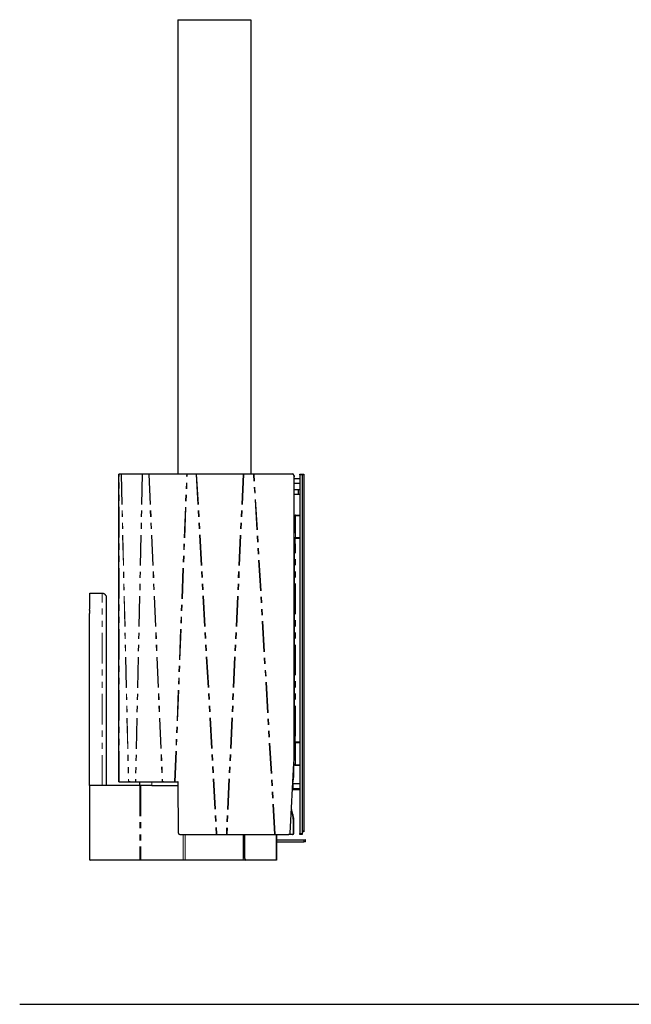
# Model space of a CAD drawing. Header units: millimetres. Extents: x 53 to 362, y 12 to 282.
# Tile 1 of 3: x 53 to 181, y 12 to 217. Entities that reach past the tile are written whole.
import ezdxf

# ---------------------------------------------------------------- set-up
doc = ezdxf.new("R2010")
doc.units = ezdxf.units.MM
doc.linetypes.add('PHANTOM', pattern=[12.7, 6.35, -1.27, 1.27, -1.27, 1.27, -1.27])
doc.layers.add('FORMAT', color=7, linetype='Continuous')

msp = doc.modelspace()

# ---------------------------------------------------------------- linework, layer by layer
at = {"color": 7, "linetype": 'Continuous', "lineweight": 25}
for p, q in [((86.21, 216.63), (86.21, 122.13)), ((86.21, 216.63), (101.41, 216.63)), ((101.41, 216.63), (101.41, 122.13)), ((74.26, 122.13), (73.96, 122.13)), ((73.96, 58.13), (73.96, 122.13)), ((74.43, 122.13), (73.98, 122.13)), ((74.27, 122.13), (73.98, 122.13)), ((74.47, 122.13), (74.27, 122.13)), ((78.82, 122.13), (74.47, 122.13)), ((79.09, 122.13), (78.82, 122.13)), ((80.16, 122.13), (78.89, 122.13)), ((79.13, 122.13), (78.89, 122.13)), ((80.24, 122.13), (79.13, 122.13)), ((88.06, 122.13), (80.26, 122.13)), ((88.26, 122.13), (88.09, 122.13)), ((90, 122.13), (88.18, 122.13)), ((88.3, 122.13), (88.18, 122.13)), ((90.08, 122.13), (88.3, 122.13)), ((99.81, 122.13), (90.13, 122.13)), ((99.9, 122.13), (99.87, 122.13)), ((99.94, 122.13), (99.95, 122.13)), ((101.96, 122.13), (99.94, 122.13)), ((101.97, 122.13), (99.95, 122.13)), ((101.96, 122.13), (101.97, 122.13)), ((102.03, 122.13), (101.99, 122.13)), ((110.07, 122.13), (102.1, 122.13)), ((110.36, 121.83), (110.36, 62.27)), ((110.36, 121.83), (110.41, 121.83)), ((110.41, 121.53), (110.36, 121.53)), ((110.36, 121.23), (111.61, 121.23)), ((110.41, 121.83), (110.41, 121.53)), ((111.61, 122.13), (112.11, 122.13)), ((111.61, 121.93), (111.61, 122.13)), ((111.61, 121.93), (111.61, 47.33)), ((112.11, 121.93), (112.11, 122.13)), ((112.11, 122.13), (112.41, 122.13)), ((112.11, 121.93), (112.11, 47.93)), ((112.11, 121.93), (112.11, 47.33)), ((112.41, 122.13), (112.41, 121.93)), ((112.41, 121.93), (112.41, 47.93)), ((110.36, 120.23), (111.61, 120.23)), ((110.36, 118.93), (111.31, 118.93)), ((111.31, 117.93), (111.31, 118.93)), ((111.31, 118.93), (111.61, 118.93)), ((110.36, 117.93), (111.31, 117.93)), ((111.31, 117.93), (111.61, 117.93)), ((110.36, 113.54), (110.41, 113.54)), ((110.41, 113.54), (110.41, 112.6)), ((110.71, 113.58), (110.71, 113.5)), ((110.71, 113.58), (111.61, 113.58)), ((110.71, 113.5), (111.61, 113.5)), ((110.41, 112.6), (110.41, 109.8)), ((110.36, 109.8), (110.41, 109.8)), ((110.36, 108.86), (110.41, 108.86)), ((110.41, 108.86), (110.41, 109.8)), ((110.41, 108.86), (110.41, 107.52)), ((110.41, 108.68), (110.56, 108.68)), ((110.56, 108.72), (110.56, 107.58)), ((111.61, 108.72), (110.56, 108.72)), ((110.71, 108.93), (111.61, 108.93)), ((110.71, 108.83), (111.61, 108.83)), ((110.36, 107.52), (110.41, 107.52)), ((110.41, 107.58), (110.56, 107.58)), ((110.41, 107.52), (110.41, 67.64)), ((110.56, 107.58), (110.71, 107.58)), ((67.91, 94.54), (67.91, 97.33)), ((67.91, 97.33), (70.51, 97.33)), ((71.31, 96.53), (71.31, 57.33)), ((67.81, 57.33), (67.81, 93.13)), ((110.41, 67.64), (110.36, 67.64)), ((110.41, 66.3), (110.41, 67.64)), ((110.36, 66.3), (110.41, 66.3)), ((110.56, 67.58), (110.41, 67.58)), ((110.41, 66.48), (110.56, 66.48)), ((110.41, 66.3), (110.41, 65.36)), ((110.56, 67.58), (110.56, 66.44)), ((110.71, 67.58), (110.56, 67.58)), ((110.56, 66.44), (111.61, 66.44)), ((111.61, 66.34), (110.71, 66.34)), ((111.61, 66.23), (110.71, 66.23)), ((110.36, 65.36), (110.41, 65.36)), ((110.41, 65.36), (110.41, 62.56)), ((109.6, 47.42), (110.35, 62)), ((110.35, 61.6), (110.33, 61.6)), ((110.35, 61.43), (110.33, 61.48)), ((110.35, 61.9), (110.35, 61.6)), ((110.35, 61.62), (110.41, 61.62)), ((110.36, 60.07), (110.36, 61.47)), ((110.41, 61.62), (110.41, 62.56)), ((110.71, 61.66), (111.61, 61.66)), ((110.71, 61.58), (110.71, 61.66)), ((110.71, 61.58), (111.61, 61.58)), ((110.28, 60.07), (110.28, 60.68)), ((110.32, 61.42), (110.35, 61.43)), ((73.98, 58.13), (75.95, 58.13)), ((76, 58.13), (77.39, 58.13)), ((76.27, 58.13), (76, 58.13)), ((76, 58.13), (76.27, 58.13)), ((76.27, 58.13), (77.38, 58.13)), ((77.46, 58.13), (82.97, 58.13)), ((78.31, 57.33), (78.31, 58.13)), ((83.05, 58.13), (83.24, 58.13)), ((83.06, 58.13), (85.55, 58.13)), ((83.25, 58.13), (83.06, 58.13)), ((83.25, 58.13), (85.57, 58.13)), ((85.67, 58.13), (86.21, 58.13)), ((86.36, 47.43), (86.3, 58.03)), ((110.13, 57.73), (110.21, 57.73)), ((110.21, 57.73), (111.61, 57.73)), ((78.29, 57.33), (67.81, 57.33)), ((67.81, 57.33), (67.81, 42.03)), ((70.51, 57.33), (67.81, 57.33)), ((78.49, 57.33), (78.29, 57.33)), ((80.7, 57.33), (78.49, 57.33)), ((80.81, 57.33), (80.7, 57.33)), ((80.81, 57.33), (86.3, 57.33)), ((110.07, 56.53), (111.31, 56.53)), ((110.08, 56.73), (110.21, 56.73)), ((110.21, 56.73), (111.61, 56.73)), ((111.31, 56.53), (111.31, 56.73)), ((111.31, 56.53), (111.61, 56.53)), ((110.19, 51.14), (110.12, 51.14)), ((110.28, 47.43), (110.28, 49.83)), ((110.36, 47.43), (110.36, 49.83)), ((86.63, 47.13), (94.23, 47.13)), ((94.4, 47.13), (94.31, 47.13)), ((94.36, 47.13), (96.31, 47.13)), ((94.42, 47.13), (94.36, 47.13)), ((94.42, 47.13), (96.37, 47.13)), ((96.37, 47.13), (96.31, 47.13)), ((96.45, 47.13), (106.36, 47.13)), ((100.12, 42.13), (100.12, 47.13)), ((100.19, 42.13), (100.19, 47.13)), ((106.42, 47.13), (106.49, 47.13)), ((106.42, 47.13), (109.24, 47.13)), ((106.49, 47.13), (109.31, 47.13)), ((106.77, 47.13), (106.77, 41.83)), ((109.24, 47.13), (109.32, 47.13)), ((109.24, 47.13), (109.24, 47.13)), ((109.99, 47.13), (109.24, 47.13)), ((110, 47.13), (110.08, 47.13)), ((111.61, 47.13), (111.61, 47.33)), ((112.11, 47.13), (111.61, 47.13)), ((112.41, 47.73), (112.11, 47.73)), ((112.11, 47.33), (112.11, 47.13)), ((112.41, 47.93), (112.41, 47.73)), ((106.77, 46.01), (112.43, 46.01)), ((106.77, 45.61), (112.43, 45.61)), ((112.43, 46.01), (112.73, 46.01)), ((112.73, 45.61), (112.43, 45.61)), ((112.79, 46.01), (112.73, 46.01)), ((112.79, 45.61), (112.73, 45.61)), ((112.79, 45.61), (112.79, 46.01)), ((78.29, 41.83), (68.01, 41.83)), ((78.49, 41.83), (78.29, 41.83)), ((87.31, 41.83), (78.49, 41.83)), ((87.71, 41.83), (87.31, 41.83)), ((99.8, 41.83), (87.71, 41.83)), ((100.33, 41.83), (99.8, 41.83)), ((100.4, 41.83), (100.33, 41.83)), ((106.68, 41.83), (100.4, 41.83)), ((106.77, 41.83), (106.68, 41.83))]:
    msp.add_line(p, q, dxfattribs=at)
at = {"color": 8, "linetype": 'PHANTOM', "lineweight": 18}
for p, q in [((73.98, 58.13), (73.98, 122.13)), ((74.43, 122.13), (75.95, 58.13)), ((74.47, 122.13), (76, 58.13)), ((78.82, 122.13), (77.39, 58.13)), ((78.89, 122.13), (77.46, 58.13)), ((80.16, 122.13), (82.97, 58.13)), ((80.26, 122.13), (83.06, 58.13)), ((85.55, 58.13), (88.06, 122.13)), ((85.67, 58.13), (88.18, 122.13)), ((90, 122.13), (94.23, 47.13)), ((90.13, 122.13), (94.36, 47.13)), ((99.81, 122.13), (96.31, 47.13)), ((99.95, 122.13), (96.45, 47.13)), ((106.36, 47.13), (101.97, 122.13)), ((106.49, 47.13), (102.1, 122.13)), ((112.11, 121.93), (111.61, 121.93)), ((112.41, 121.93), (112.11, 121.93)), ((110.71, 108.93), (110.71, 113.5)), ((110.41, 108.72), (110.56, 108.72)), ((110.71, 108.83), (110.71, 108.93)), ((110.56, 107.88), (110.41, 107.88)), ((110.71, 67.58), (110.71, 107.58)), ((70.51, 57.33), (70.51, 97.33)), ((110.56, 67.28), (110.41, 67.28)), ((110.41, 66.44), (110.56, 66.44)), ((110.71, 66.34), (110.71, 66.23)), ((110.71, 61.66), (110.71, 66.23)), ((110.36, 60.07), (110.28, 60.07)), ((80.81, 58.13), (80.81, 57.33)), ((110.21, 57.73), (110.21, 56.73)), ((78.29, 57.33), (78.29, 41.83)), ((78.49, 57.33), (78.49, 41.83)), ((110.36, 49.83), (110.28, 49.83)), ((87.31, 47.13), (87.31, 41.83)), ((87.71, 47.13), (87.71, 41.83)), ((99.8, 47.13), (99.8, 41.83)), ((106.68, 47.13), (106.68, 41.83)), ((109.24, 47.13), (109.31, 47.13)), ((110.28, 47.43), (110.36, 47.43)), ((111.61, 47.33), (112.11, 47.33)), ((112.11, 47.93), (112.41, 47.93)), ((112.43, 45.61), (112.43, 46.01)), ((112.73, 46.01), (112.73, 45.61)), ((100.12, 42.13), (100.19, 42.13))]:
    msp.add_line(p, q, dxfattribs=at)
at = {"color": 7, "linetype": 'Continuous', "lineweight": 25}
for centre, radius, start, end in [((110.06, 121.84), 0.296, 359.1841, 89.0869), ((110.05, 121.83), 0.31, 0, 0.1082), ((110.16, 113.54), 0.25, 0, 36.8699), ((110.26, 112.59), 0.146, 1.5228, 48.956), ((110.26, 109.8), 0.149, 2.1079, 48.3709), ((110.67, 108.67), 0.266, 81.556, 168.9728), ((110.69, 108.69), 0.135, 82.1108, 167.3357), ((110.71, 107.88), 0.3, 180, 240), ((62.91, 94.54), 5, 351.8904, 0), ((72.81, 93.13), 5, 171.8904, 180), ((110.71, 67.28), 0.3, 120, 180), ((110.67, 66.5), 0.27, 191.8106, 277.6606), ((110.69, 66.47), 0.135, 192.6643, 277.8892), ((110.26, 65.37), 0.146, 311.044, 358.4772), ((110.16, 61.62), 0.25, 316.0782, 0), ((105.2, 62.27), 5.16, 357.0436, 0.0001), ((110.26, 62.57), 0.149, 311.6291, 357.8921), ((86.2, 58.04), 0.0961, 357.7252, 87.0849), ((86.65, 47.42), 0.288, 177.6106, 267.1995), ((109.31, 47.43), 0.294, 270.8498, 357.931), ((109.99, 47.43), 0.295, 270.9547, 0.8857), ((110.06, 47.43), 0.295, 272.5803, 0.9429), ((68.01, 42.03), 0.2, 180, 270), ((100.39, 42.1), 0.27, 172.3394, 258.1894), ((100.45, 42.09), 0.266, 171.556, 258.9728)]:
    msp.add_arc(centre, radius, start, end, dxfattribs=at)
for points in [[(73.98, 122.13), (73.96, 122.13), (73.96, 122.13), (73.96, 122.13)], [(74.27, 122.13), (74.26, 122.13), (74.26, 122.13), (74.26, 122.13)], [(74.47, 122.13), (74.45, 122.13), (74.44, 122.13), (74.43, 122.13)], [(74.47, 122.13), (74.47, 122.13), (74.47, 122.13), (74.47, 122.13)], [(78.82, 122.13), (78.82, 122.13), (78.82, 122.13), (78.82, 122.13)], [(78.89, 122.13), (78.87, 122.13), (78.84, 122.13), (78.82, 122.13)], [(79.13, 122.13), (79.11, 122.13), (79.1, 122.13), (79.09, 122.13)], [(80.24, 122.13), (80.21, 122.13), (80.18, 122.13), (80.16, 122.13)], [(80.26, 122.13), (80.25, 122.13), (80.24, 122.13), (80.24, 122.13)], [(88.09, 122.13), (88.08, 122.13), (88.07, 122.13), (88.06, 122.13)], [(88.18, 122.13), (88.15, 122.13), (88.11, 122.13), (88.09, 122.13)], [(88.3, 122.13), (88.29, 122.13), (88.27, 122.13), (88.26, 122.13)], [(90.09, 122.13), (90.06, 122.13), (90.03, 122.13), (90, 122.13)], [(90.13, 122.13), (90.12, 122.13), (90.1, 122.13), (90.09, 122.13)], [(99.87, 122.13), (99.85, 122.13), (99.83, 122.13), (99.81, 122.13)], [(99.95, 122.13), (99.92, 122.13), (99.9, 122.13), (99.87, 122.13)], [(99.94, 122.13), (99.93, 122.13), (99.92, 122.13), (99.9, 122.13)], [(101.99, 122.13), (101.98, 122.13), (101.97, 122.13), (101.96, 122.13)], [(102.03, 122.13), (102.01, 122.13), (101.99, 122.13), (101.97, 122.13)], [(102.1, 122.13), (102.08, 122.13), (102.05, 122.13), (102.03, 122.13)], [(73.96, 58.13), (73.96, 58.13), (73.96, 58.13), (73.98, 58.13)], [(75.95, 58.13), (75.96, 58.13), (75.98, 58.13), (76, 58.13)], [(76, 58.13), (76, 58.13), (76, 58.13), (76, 58.13)], [(77.39, 58.13), (77.41, 58.13), (77.43, 58.13), (77.46, 58.13)], [(77.39, 58.13), (77.39, 58.13), (77.39, 58.13), (77.39, 58.13)], [(82.97, 58.13), (82.99, 58.13), (83.02, 58.13), (83.05, 58.13)], [(83.05, 58.13), (83.05, 58.13), (83.06, 58.13), (83.06, 58.13)], [(83.24, 58.13), (83.24, 58.13), (83.25, 58.13), (83.25, 58.13)], [(85.55, 58.13), (85.56, 58.13), (85.57, 58.13), (85.58, 58.13)], [(85.58, 58.13), (85.61, 58.13), (85.64, 58.13), (85.67, 58.13)], [(94.23, 47.13), (94.26, 47.13), (94.29, 47.13), (94.31, 47.13)], [(94.31, 47.13), (94.33, 47.13), (94.35, 47.13), (94.36, 47.13)], [(94.4, 47.13), (94.41, 47.13), (94.42, 47.13), (94.42, 47.13)], [(96.31, 47.13), (96.33, 47.13), (96.35, 47.13), (96.37, 47.13)], [(96.37, 47.13), (96.39, 47.13), (96.42, 47.13), (96.45, 47.13)], [(106.36, 47.13), (106.38, 47.13), (106.4, 47.13), (106.42, 47.13)], [(106.42, 47.13), (106.44, 47.13), (106.47, 47.13), (106.49, 47.13)]]:
    msp.add_open_spline(points, degree=3, dxfattribs=at)
for points, knots in [([(110.71, 113.58), (110.67, 113.58), (110.63, 113.57), (110.56, 113.54), (110.53, 113.52), (110.47, 113.47), (110.45, 113.43), (110.42, 113.36), (110.41, 113.32), (110.41, 113.28)], [0, 0, 0, 0, 0.25, 0.25, 0.5, 0.5, 0.75, 0.75, 1, 1, 1, 1]), ([(110.41, 113.28), (110.41, 113.31), (110.42, 113.34), (110.45, 113.39), (110.47, 113.41), (110.53, 113.45), (110.56, 113.47), (110.63, 113.49), (110.67, 113.5), (110.71, 113.5)], [0, 0, 0, 0, 0.25, 0.25, 0.5, 0.5, 0.75, 0.75, 1, 1, 1, 1]), ([(70.51, 97.33), (70.56, 97.33), (70.61, 97.33), (70.7, 97.31), (70.75, 97.29), (70.85, 97.26), (70.9, 97.23), (70.99, 97.17), (71.04, 97.14), (71.11, 97.06), (71.15, 97.01), (71.21, 96.92), (71.23, 96.88), (71.27, 96.78), (71.29, 96.73), (71.31, 96.63), (71.31, 96.58), (71.31, 96.53)], [0, 0, 0, 0, 0.125, 0.125, 0.25, 0.25, 0.375, 0.375, 0.5, 0.5, 0.625, 0.625, 0.75, 0.75, 0.875, 0.875, 1, 1, 1, 1]), ([(110.71, 61.66), (110.67, 61.66), (110.63, 61.67), (110.56, 61.69), (110.53, 61.71), (110.47, 61.75), (110.45, 61.77), (110.42, 61.82), (110.41, 61.85), (110.41, 61.88)], [0, 0, 0, 0, 0.25, 0.25, 0.5, 0.5, 0.75, 0.75, 1, 1, 1, 1]), ([(110.41, 61.88), (110.41, 61.84), (110.42, 61.8), (110.45, 61.73), (110.47, 61.7), (110.53, 61.64), (110.56, 61.62), (110.63, 61.59), (110.67, 61.58), (110.71, 61.58)], [0, 0, 0, 0, 0.25, 0.25, 0.5, 0.5, 0.75, 0.75, 1, 1, 1, 1]), ([(110.14, 57.86), (110.17, 58.01), (110.23, 58.33), (110.3, 58.86), (110.35, 59.45), (110.36, 59.86), (110.36, 60.07)], [0, 0, 0, 0, 0.20586, 0.442537, 0.721079, 1, 1, 1, 1]), ([(110.17, 58.5), (110.19, 58.61), (110.23, 58.92), (110.27, 59.45), (110.28, 59.86), (110.28, 60.07)], [0, 0, 0, 0, 0.212833, 0.606149, 1, 1, 1, 1]), ([(110.12, 51.14), (110.07, 51.32), (109.97, 51.68), (109.88, 52.05), (109.85, 52.23), (109.85, 52.24)], [0, 0, 0, 0, 0.496461, 0.99227, 1, 1, 1, 1]), ([(110.19, 51.14), (110.15, 51.32), (110.05, 51.68), (109.94, 52.15), (109.88, 52.44), (109.86, 52.55)], [0, 0, 0, 0, 0.388545, 0.776578, 1, 1, 1, 1]), ([(110.28, 49.83), (110.28, 50.05), (110.27, 50.27), (110.22, 50.71), (110.17, 50.93), (110.12, 51.14)], [0, 0, 0, 0, 0.5, 0.5, 1, 1, 1, 1]), ([(110.36, 49.83), (110.36, 50.05), (110.35, 50.27), (110.29, 50.71), (110.25, 50.93), (110.19, 51.14)], [0, 0, 0, 0, 0.5, 0.5, 1, 1, 1, 1])]:
    msp.add_open_spline(points, degree=3, knots=knots, dxfattribs=at)
at = {"layer": 'FORMAT'}
msp.add_line((53.32, 11.83), (362.41, 11.83), dxfattribs=at)

doc.saveas('drawing.dxf')
